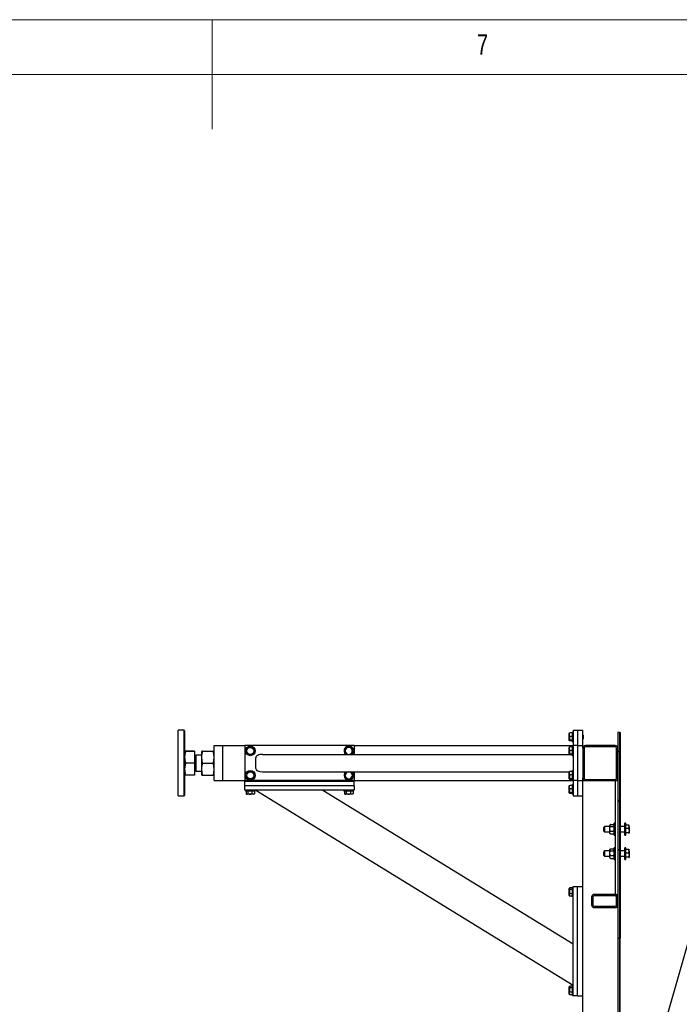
# Model space of a CAD drawing. Header units: millimetres. Extents: x 5 to 589, y 5 to 415.
# Tile 71 of 126: x 279 to 340, y 325 to 415. Entities that reach past the tile are written whole.
import ezdxf

# ---------------------------------------------------------------- set-up
doc = ezdxf.new("R2010")
doc.units = ezdxf.units.MM
doc.layers.add('NOTES', color=6, linetype='Continuous')
doc.layers.add('TRAIT-FINS', color=9, linetype='Continuous')
doc.layers.add('TRAIT-FORT', color=4, linetype='Continuous', lineweight=25)
doc.styles.add('SLDTEXTSTYLE0', font='TXT', dxfattribs={"width": 0.75})
doc.dimstyles.new('SLDDIMSTYLE4', dxfattribs={"dimtxt": 0.18, "dimasz": 2, "dimexe": 0, "dimexo": 0.0625, "dimgap": 0, "dimtad": 0, "dimtih": 1, "dimtoh": 1, "dimdec": 0, "dimrnd": 1e-09, "dimzin": 0, "dimdsep": 46, "dimtxsty": 'Standard', "dimblk1": 'NONE', "dimblk2": 'NONE', "dimsah": 1, "dimcen": 0.09, "dimadec": 0, "dimazin": 0, "dimtfac": 2, "dimtdec": 0, "dimtofl": 0, "dimtmove": 0, "dimatfit": 3, "dimldrblk": 'NONE', "dimfxl": 1, "dimfrac": 2, "dimtolj": 1, "dimtzin": 0, "dimarcsym": 0})

# ---------------------------------------------------------------- blocks, each defined once
blk = doc.blocks.new('SW_HATCH_0')
at = {"layer": 'TRAIT-FINS', "color": 0}
for p, q in [((0.22, 103.493), (0.16, 103.433)), ((0, 103.273), (-0.12, 103.153)), ((0.16, 103.433), (0, 103.273)), ((-2.442, 100.831), (-2.562, 100.711)), ((0.22, 99.003), (0.16, 98.943)), ((0.16, 98.943), (0, 98.783)), ((0.22, 94.513), (0.16, 94.453)), ((0.16, 94.453), (0, 94.293))]:
    blk.add_line(p, q, dxfattribs=at)
blk = doc.blocks.new('_None')

msp = doc.modelspace()

# ---------------------------------------------------------------- linework, layer by layer
at = {"color": 7, "linetype": 'Continuous', "lineweight": 18}
for p, q in [((589, 415), (5, 415)), ((297, 415), (297, 405)), ((584, 410), (10, 410))]:
    msp.add_line(p, q, dxfattribs=at)
at = {"layer": 'TRAIT-FORT', "color": 4, "linetype": 'Continuous', "lineweight": 25}
for p, q in [((294.435, 350.055), (293.875, 350.055)), ((293.875, 348.307), (293.875, 350.055)), ((294.475, 350.015), (294.435, 350.055)), ((294.435, 344.055), (294.435, 350.055)), ((329.975, 350.055), (330.375, 350.055)), ((329.975, 350.055), (329.975, 348.655)), ((330.375, 350.055), (330.375, 348.655)), ((330.375, 350.055), (330.855, 350.055)), ((330.855, 348.655), (330.855, 350.055)), ((294.475, 350.015), (294.475, 344.095)), ((329.626, 349.798), (329.615, 349.778)), ((329.615, 349.132), (329.615, 349.778)), ((329.895, 349.817), (329.655, 349.817)), ((329.895, 349.503), (329.655, 349.503)), ((329.975, 349.895), (329.895, 349.895)), ((329.895, 349.861), (329.895, 349.895)), ((329.895, 349.015), (329.895, 349.861)), ((330.867, 349.655), (330.855, 349.655)), ((330.855, 349.255), (330.867, 349.255)), ((330.895, 349.627), (330.867, 349.655)), ((330.867, 349.255), (330.867, 349.655)), ((330.867, 349.255), (330.895, 349.283)), ((330.895, 349.627), (330.895, 349.283)), ((334.215, 349.855), (334.055, 349.855)), ((334.055, 349.855), (334.055, 331.055)), ((334.215, 349.855), (334.215, 331.055)), ((334.275, 349.855), (334.215, 349.855)), ((334.275, 349.855), (334.275, 331.055)), ((293.875, 344.055), (293.875, 348.307)), ((297.175, 348.655), (297.975, 348.655)), ((297.175, 348.335), (297.175, 348.655)), ((297.175, 345.775), (297.175, 348.335)), ((297.975, 348.655), (299.975, 348.655)), ((297.975, 348.335), (297.975, 348.655)), ((297.975, 345.775), (297.975, 348.335)), ((299.975, 348.655), (299.975, 345.455)), ((309.975, 348.655), (299.975, 348.655)), ((309.975, 348.655), (309.975, 347.855)), ((309.975, 348.655), (329.975, 348.655)), ((329.615, 349.132), (329.626, 349.112)), ((329.626, 348.518), (329.615, 348.498)), ((329.615, 347.852), (329.615, 348.498)), ((329.895, 349.142), (329.655, 349.142)), ((329.895, 349.093), (329.655, 349.093)), ((329.895, 348.537), (329.655, 348.537)), ((329.895, 349.015), (329.975, 349.015)), ((329.975, 348.615), (329.895, 348.615)), ((329.895, 348.581), (329.895, 348.615)), ((329.895, 347.735), (329.895, 348.581)), ((329.975, 348.655), (329.975, 345.455)), ((330.375, 348.655), (329.975, 348.655)), ((330.375, 348.655), (330.375, 345.455)), ((330.375, 348.655), (330.855, 348.655)), ((330.855, 348.415), (330.855, 348.655)), ((330.855, 348.415), (330.855, 345.695)), ((330.975, 348.415), (330.975, 345.695)), ((333.815, 348.655), (331.095, 348.655)), ((333.815, 348.535), (331.095, 348.535)), ((333.935, 345.695), (333.935, 348.415)), ((334.055, 345.695), (334.055, 348.415)), ((295.367, 348.163), (294.573, 348.163)), ((294.573, 348.147), (295.367, 348.147)), ((295.367, 348.163), (295.367, 348.147)), ((295.367, 348.147), (295.367, 347.04)), ((295.375, 348.077), (295.367, 348.077)), ((295.375, 348.077), (295.375, 346.533)), ((295.501, 347.688), (295.415, 347.775)), ((295.415, 347.775), (295.415, 346.335)), ((296.015, 347.775), (295.501, 347.775)), ((295.501, 347.775), (295.501, 346.687)), ((296.052, 348.156), (296.015, 348.064)), ((296.015, 348.064), (296.015, 346.046)), ((296.12, 348.163), (297.069, 348.163)), ((296.12, 348.147), (297.069, 348.147)), ((297.175, 348.064), (297.138, 348.156)), ((300.975, 346.575), (300.975, 347.535)), ((301.586, 347.855), (329.615, 347.855)), ((329.615, 347.852), (329.626, 347.832)), ((329.895, 348.223), (329.655, 348.223)), ((329.895, 347.862), (329.655, 347.862)), ((329.895, 347.813), (329.655, 347.813)), ((329.895, 347.735), (329.975, 347.735)), ((295.367, 347.04), (294.573, 347.04)), ((295.367, 347.04), (295.367, 345.947)), ((295.375, 346.533), (295.375, 346.033)), ((295.501, 346.687), (295.501, 346.335)), ((296.12, 347.04), (297.069, 347.04)), ((295.367, 345.947), (294.573, 345.947)), ((295.367, 346.033), (295.375, 346.033)), ((295.415, 346.335), (295.501, 346.422)), ((295.501, 346.335), (296.015, 346.335)), ((296.015, 346.046), (296.052, 345.954)), ((296.12, 345.947), (297.069, 345.947)), ((297.138, 345.954), (297.175, 346.046)), ((297.175, 345.455), (297.175, 345.775)), ((297.975, 345.455), (297.975, 345.775)), ((301.586, 346.255), (329.615, 346.255)), ((309.238, 346.248), (309.293, 346.255)), ((309.975, 346.255), (309.975, 345.455)), ((329.626, 346.278), (329.615, 346.258)), ((329.615, 345.612), (329.615, 346.258)), ((329.615, 345.612), (329.626, 345.592)), ((329.895, 346.297), (329.655, 346.297)), ((329.895, 345.983), (329.655, 345.983)), ((329.895, 345.622), (329.655, 345.622)), ((329.895, 345.573), (329.655, 345.573)), ((329.975, 346.375), (329.895, 346.375)), ((329.895, 346.341), (329.895, 346.375)), ((329.895, 345.495), (329.895, 346.341)), ((330.855, 345.455), (330.855, 345.695)), ((331.095, 345.575), (333.815, 345.575)), ((297.175, 345.455), (297.975, 345.455)), ((297.975, 345.455), (299.975, 345.455)), ((309.975, 345.455), (299.975, 345.455)), ((299.975, 345.375), (299.975, 345.455)), ((309.975, 345.375), (299.975, 345.375)), ((299.975, 344.975), (299.975, 345.375)), ((299.975, 344.575), (299.975, 344.975)), ((309.975, 344.975), (299.975, 344.975)), ((309.975, 345.455), (329.975, 345.455)), ((309.975, 345.455), (309.975, 345.375)), ((309.975, 344.975), (309.975, 345.375)), ((309.975, 344.975), (309.975, 344.575)), ((329.626, 344.998), (329.615, 344.978)), ((329.615, 344.332), (329.615, 344.978)), ((329.895, 345.017), (329.655, 345.017)), ((329.895, 344.703), (329.655, 344.703)), ((329.895, 345.495), (329.975, 345.495)), ((329.975, 345.095), (329.895, 345.095)), ((329.895, 345.061), (329.895, 345.095)), ((329.895, 344.215), (329.895, 345.061)), ((330.375, 345.455), (329.975, 345.455)), ((329.975, 345.455), (329.975, 344.055)), ((330.375, 345.455), (330.375, 344.055)), ((330.375, 345.455), (330.855, 345.455)), ((330.855, 318.655), (330.855, 345.455)), ((330.855, 345.455), (331.095, 345.455)), ((331.095, 345.455), (333.815, 345.455)), ((333.815, 345.455), (333.815, 335.055)), ((333.815, 345.455), (334.055, 345.455)), ((293.875, 344.055), (294.435, 344.055)), ((294.435, 344.055), (294.475, 344.095)), ((309.975, 344.575), (299.975, 344.575)), ((300.035, 344.575), (300.035, 344.495)), ((300.645, 344.495), (300.035, 344.495)), ((300.085, 344.495), (300.085, 344.255)), ((300.105, 344.242), (300.152, 344.215)), ((300.435, 344.215), (300.152, 344.215)), ((300.238, 344.495), (300.238, 344.255)), ((300.798, 344.215), (300.435, 344.215)), ((300.628, 344.495), (300.628, 344.255)), ((300.915, 344.495), (300.645, 344.495)), ((300.798, 344.215), (300.845, 344.242)), ((300.864, 344.255), (300.844, 344.243)), ((300.864, 344.495), (300.864, 344.255)), ((300.915, 344.495), (300.915, 344.575)), ((300.975, 344.575), (329.975, 326.775)), ((307.092, 344.575), (329.975, 330.53)), ((309.035, 344.575), (309.035, 344.495)), ((309.645, 344.495), (309.035, 344.495)), ((309.085, 344.495), (309.085, 344.255)), ((309.105, 344.242), (309.152, 344.215)), ((309.435, 344.215), (309.152, 344.215)), ((309.238, 344.495), (309.238, 344.255)), ((309.798, 344.215), (309.435, 344.215)), ((309.628, 344.495), (309.628, 344.255)), ((309.915, 344.495), (309.645, 344.495)), ((309.798, 344.215), (309.845, 344.242)), ((309.864, 344.255), (309.844, 344.243)), ((309.864, 344.495), (309.864, 344.255)), ((309.915, 344.495), (309.915, 344.575)), ((329.615, 344.332), (329.626, 344.312)), ((329.895, 344.342), (329.655, 344.342)), ((329.895, 344.293), (329.655, 344.293)), ((329.895, 344.215), (329.975, 344.215)), ((329.975, 344.055), (330.375, 344.055)), ((330.375, 344.055), (330.855, 344.055)), ((332.845, 341.255), (332.775, 341.185)), ((332.775, 340.845), (332.775, 341.185)), ((333.315, 341.255), (332.845, 341.255)), ((332.845, 341.255), (332.845, 340.775)), ((333.348, 341.428), (333.315, 341.395)), ((333.315, 341.365), (333.315, 341.395)), ((333.315, 341.063), (333.315, 341.365)), ((333.315, 340.712), (333.315, 341.063)), ((333.373, 341.45), (333.656, 341.45)), ((333.373, 341.28), (333.656, 341.28)), ((333.715, 341.395), (333.681, 341.429)), ((333.815, 341.555), (333.715, 341.555)), ((333.715, 340.475), (333.715, 341.555)), ((334.675, 341.255), (334.275, 341.255)), ((334.775, 341.555), (334.675, 341.555)), ((334.675, 340.475), (334.675, 341.555)), ((334.775, 340.475), (334.775, 341.555)), ((335.043, 341.398), (334.775, 341.398)), ((335.043, 341.067), (334.775, 341.067)), ((335.075, 341.375), (335.073, 341.378)), ((335.075, 341.233), (335.075, 341.375)), ((335.075, 341.233), (335.075, 340.875)), ((332.775, 340.845), (332.845, 340.775)), ((332.845, 340.775), (333.315, 340.775)), ((333.315, 340.635), (333.315, 340.712)), ((333.315, 340.635), (333.348, 340.602)), ((333.373, 340.58), (333.349, 340.603)), ((333.373, 340.845), (333.656, 340.845)), ((333.373, 340.58), (333.656, 340.58)), ((333.68, 340.603), (333.656, 340.58)), ((333.681, 340.601), (333.715, 340.635)), ((333.715, 340.475), (333.815, 340.475)), ((334.275, 340.775), (334.675, 340.775)), ((334.675, 340.475), (334.775, 340.475)), ((335.043, 340.684), (334.775, 340.684)), ((335.075, 340.658), (335.073, 340.652)), ((335.073, 340.652), (335.075, 340.655)), ((335.075, 340.875), (335.075, 340.658)), ((333.815, 339.33), (333.715, 339.33)), ((333.715, 338.25), (333.715, 339.33)), ((334.775, 339.33), (334.675, 339.33)), ((334.675, 338.25), (334.675, 339.33)), ((334.775, 338.25), (334.775, 339.33)), ((332.845, 339.03), (332.775, 338.96)), ((332.775, 338.62), (332.775, 338.96)), ((332.775, 338.62), (332.845, 338.55)), ((333.315, 339.03), (332.845, 339.03)), ((332.845, 339.03), (332.845, 338.55)), ((332.845, 338.55), (333.315, 338.55)), ((333.348, 339.203), (333.315, 339.17)), ((333.315, 339.14), (333.315, 339.17)), ((333.315, 338.837), (333.315, 339.14)), ((333.315, 338.487), (333.315, 338.837)), ((333.315, 338.41), (333.315, 338.487)), ((333.315, 338.41), (333.348, 338.377)), ((333.373, 338.354), (333.349, 338.377)), ((333.373, 339.225), (333.656, 339.225)), ((333.373, 339.055), (333.656, 339.055)), ((333.373, 338.62), (333.656, 338.62)), ((333.373, 338.354), (333.656, 338.354)), ((333.68, 338.377), (333.656, 338.354)), ((333.715, 339.17), (333.681, 339.203)), ((333.681, 338.376), (333.715, 338.41)), ((334.675, 339.03), (334.275, 339.03)), ((334.275, 338.55), (334.675, 338.55)), ((335.043, 339.173), (334.775, 339.173)), ((335.043, 338.842), (334.775, 338.842)), ((335.043, 338.459), (334.775, 338.459)), ((335.075, 339.15), (335.073, 339.153)), ((335.075, 338.433), (335.073, 338.427)), ((335.073, 338.427), (335.075, 338.43)), ((335.075, 339.007), (335.075, 339.15)), ((335.075, 339.007), (335.075, 338.65)), ((335.075, 338.65), (335.075, 338.433)), ((333.715, 338.25), (333.815, 338.25)), ((334.675, 338.25), (334.775, 338.25)), ((329.642, 335.645), (329.615, 335.598)), ((329.895, 335.665), (329.655, 335.665)), ((329.975, 335.715), (329.895, 335.715)), ((329.895, 335.105), (329.895, 335.715)), ((329.975, 325.775), (329.975, 335.775)), ((329.975, 335.775), (330.375, 335.775)), ((330.375, 325.775), (330.375, 335.775)), ((330.375, 335.775), (330.855, 335.775)), ((329.615, 335.315), (329.615, 335.598)), ((329.615, 334.952), (329.615, 335.315)), ((329.615, 334.952), (329.642, 334.905)), ((329.655, 334.885), (329.643, 334.906)), ((329.895, 335.512), (329.655, 335.512)), ((329.895, 335.122), (329.655, 335.122)), ((329.895, 334.885), (329.655, 334.885)), ((329.895, 334.835), (329.895, 335.105)), ((329.895, 334.835), (329.975, 334.835)), ((331.655, 334.815), (331.655, 334.095)), ((331.775, 334.815), (331.775, 334.095)), ((333.815, 335.055), (331.895, 335.055)), ((333.815, 334.935), (331.895, 334.935)), ((333.815, 335.055), (334.055, 335.055)), ((333.935, 334.095), (333.935, 334.815)), ((334.055, 334.095), (334.055, 334.815)), ((331.895, 333.975), (333.815, 333.975)), ((331.895, 333.855), (333.815, 333.855)), ((334.055, 331.055), (334.215, 331.055)), ((334.055, 331.055), (334.055, 324.255)), ((334.215, 331.055), (334.275, 331.055)), ((334.215, 331.055), (334.215, 324.255)), ((334.275, 324.255), (334.275, 331.055)), ((329.895, 326.665), (329.655, 326.665)), ((329.975, 326.715), (329.895, 326.715)), ((329.895, 326.105), (329.895, 326.715)), ((329.642, 326.645), (329.615, 326.598)), ((329.615, 326.315), (329.615, 326.598)), ((329.615, 325.952), (329.615, 326.315)), ((329.615, 325.952), (329.642, 325.905)), ((329.655, 325.885), (329.643, 325.906)), ((329.895, 326.512), (329.655, 326.512)), ((329.895, 326.122), (329.655, 326.122)), ((329.895, 325.885), (329.655, 325.885)), ((329.895, 325.835), (329.895, 326.105)), ((329.895, 325.835), (329.975, 325.835)), ((330.375, 325.775), (329.975, 325.775)), ((330.375, 325.775), (330.855, 325.775))]:
    msp.add_line(p, q, dxfattribs=at)
for centre, radius in [((300.475, 348.175), 0.44), ((300.475, 348.175), 0.323), ((300.475, 345.935), 0.44), ((300.475, 345.935), 0.323)]:
    msp.add_circle(centre, radius, dxfattribs=at)
for centre, radius, start, end in [((309.475, 348.175), 0.44, 67.27648, 226.65824), ((309.475, 348.175), 0.323, 97.09378, 262.18491), ((309.475, 348.175), 0.323, 277.81509, 97.09378), ((309.475, 348.175), 0.44, 313.34176, 67.27648), ((331.095, 348.415), 0.24, 90, 180), ((331.095, 348.415), 0.12, 90, 180), ((333.815, 348.415), 0.24, 0, 90), ((333.815, 348.415), 0.12, 0, 90), ((295.415, 347.815), 0.04, 180, 270), ((295.415, 346.295), 0.04, 90, 180), ((309.475, 345.935), 0.44, 133.34176, 46.65824), ((309.475, 345.935), 0.323, 97.09378, 82.18491), ((331.095, 345.695), 0.24, 180, 270), ((331.095, 345.695), 0.12, 180, 270), ((333.815, 345.695), 0.24, 270, 0), ((333.815, 345.695), 0.12, 270, 0), ((331.895, 334.815), 0.24, 90, 180), ((331.895, 334.815), 0.12, 90, 180), ((333.815, 334.815), 0.24, 0, 90), ((333.815, 334.815), 0.12, 0, 90), ((331.895, 334.095), 0.24, 180, 270), ((331.895, 334.095), 0.12, 180, 270), ((333.815, 334.095), 0.24, 270, 0), ((333.815, 334.095), 0.12, 270, 0)]:
    msp.add_arc(centre, radius, start, end, dxfattribs=at)
for centre, start_param, end_param in [((301.586, 347.535), 1.570796, 3.141593), ((301.586, 346.575), 3.141593, 4.712389)]:
    msp.add_ellipse(centre, major_axis=(0.612, 0), ratio=0.523113, start_param=start_param, end_param=end_param, dxfattribs=at)
for points, knots in [([(329.655, 349.503), (329.646, 349.531), (329.628, 349.586), (329.622, 349.667), (329.631, 349.745), (329.647, 349.793), (329.655, 349.817)], [0, 0, 0, 0, 0.2646049, 0.5349477, 0.7653431, 1, 1, 1, 1]), ([(329.655, 349.503), (329.646, 349.472), (329.628, 349.409), (329.622, 349.315), (329.631, 349.225), (329.647, 349.17), (329.655, 349.142)], [0, 0, 0, 0, 0.264605, 0.534948, 0.765343, 1, 1, 1, 1]), ([(329.627, 349.798), (329.627, 349.798), (329.627, 349.803), (329.639, 349.809), (329.651, 349.815), (329.655, 349.817)], [0, 0, 0, 0, 0.082237, 0.737977, 1, 1, 1, 1]), ([(300.085, 348.126), (300.098, 348.158), (300.125, 348.221), (300.165, 348.315), (300.203, 348.405), (300.226, 348.46), (300.238, 348.488)], [0, 0, 0, 0, 0.264605, 0.534948, 0.765343, 1, 1, 1, 1]), ([(300.238, 348.488), (300.287, 348.494), (300.369, 348.504), (300.488, 348.519), (300.568, 348.529), (300.614, 348.535), (300.628, 348.537)], [0, 0, 0, 0, 0.385549, 0.637642, 0.896546, 1, 1, 1, 1]), ([(300.864, 348.223), (300.844, 348.251), (300.802, 348.306), (300.741, 348.387), (300.682, 348.465), (300.646, 348.513), (300.628, 348.537)], [0, 0, 0, 0, 0.264605, 0.534948, 0.765343, 1, 1, 1, 1]), ([(309.085, 348.126), (309.098, 348.158), (309.125, 348.221), (309.165, 348.315), (309.203, 348.405), (309.226, 348.46), (309.238, 348.488)], [0, 0, 0, 0, 0.264605, 0.534948, 0.765343, 1, 1, 1, 1]), ([(309.238, 348.488), (309.287, 348.494), (309.369, 348.504), (309.488, 348.519), (309.568, 348.529), (309.614, 348.535), (309.628, 348.537)], [0, 0, 0, 0, 0.385549, 0.637642, 0.896546, 1, 1, 1, 1]), ([(309.864, 348.223), (309.844, 348.251), (309.802, 348.306), (309.741, 348.387), (309.682, 348.465), (309.646, 348.513), (309.628, 348.537)], [0, 0, 0, 0, 0.264605, 0.534948, 0.765343, 1, 1, 1, 1]), ([(329.655, 349.093), (329.643, 349.099), (329.623, 349.11), (329.625, 349.124), (329.638, 349.134), (329.651, 349.14), (329.655, 349.142)], [0, 0, 0, 0, 0.385549, 0.637642, 0.896546, 1, 1, 1, 1]), ([(329.655, 348.223), (329.646, 348.251), (329.628, 348.306), (329.622, 348.387), (329.631, 348.465), (329.647, 348.513), (329.655, 348.537)], [0, 0, 0, 0, 0.264605, 0.534948, 0.765343, 1, 1, 1, 1]), ([(329.627, 348.518), (329.627, 348.518), (329.627, 348.523), (329.639, 348.529), (329.651, 348.535), (329.655, 348.537)], [0, 0, 0, 0, 0.082237, 0.737977, 1, 1, 1, 1]), ([(294.573, 348.163), (294.546, 348.161), (294.506, 348.159), (294.479, 348.157), (294.476, 348.156), (294.475, 348.155)], [0, 0, 0, 0, 0.495251, 0.746818, 1, 1, 1, 1]), ([(294.475, 348.155), (294.48, 348.154), (294.49, 348.151), (294.545, 348.148), (294.573, 348.147)], [0, 0, 0, 0, 0.494511, 1, 1, 1, 1]), ([(294.573, 348.147), (294.546, 348.057), (294.506, 347.922), (294.479, 347.735), (294.476, 347.641), (294.475, 347.593)], [0, 0, 0, 0, 0.495251, 0.746818, 1, 1, 1, 1]), ([(294.475, 347.593), (294.48, 347.501), (294.49, 347.313), (294.545, 347.131), (294.573, 347.04)], [0, 0, 0, 0, 0.494511, 1, 1, 1, 1]), ([(296.12, 348.147), (296.104, 348.148), (296.075, 348.15), (296.053, 348.153), (296.049, 348.156), (296.061, 348.158), (296.083, 348.16), (296.107, 348.162), (296.12, 348.163)], [0, 0, 0, 0, 0.202068, 0.3827, 0.555315, 0.692992, 0.838894, 1, 1, 1, 1]), ([(296.12, 347.04), (296.104, 347.114), (296.075, 347.254), (296.053, 347.459), (296.049, 347.642), (296.061, 347.812), (296.083, 347.976), (296.107, 348.088), (296.12, 348.147)], [0, 0, 0, 0, 0.202068, 0.3827, 0.555315, 0.692992, 0.838894, 1, 1, 1, 1]), ([(297.069, 348.163), (297.085, 348.162), (297.115, 348.16), (297.137, 348.157), (297.14, 348.154), (297.128, 348.152), (297.106, 348.15), (297.082, 348.148), (297.069, 348.147)], [0, 0, 0, 0, 0.202068, 0.3827, 0.555315, 0.692992, 0.838894, 1, 1, 1, 1]), ([(297.069, 348.147), (297.085, 348.073), (297.115, 347.933), (297.137, 347.727), (297.14, 347.545), (297.128, 347.375), (297.106, 347.211), (297.082, 347.098), (297.069, 347.04)], [0, 0, 0, 0, 0.202068, 0.3827, 0.555315, 0.692992, 0.838894, 1, 1, 1, 1]), ([(300.085, 348.126), (300.106, 348.099), (300.147, 348.044), (300.209, 347.963), (300.268, 347.885), (300.304, 347.837), (300.322, 347.813)], [0, 0, 0, 0, 0.264605, 0.534948, 0.765343, 1, 1, 1, 1]), ([(300.322, 347.813), (300.371, 347.819), (300.453, 347.83), (300.572, 347.844), (300.652, 347.854), (300.698, 347.86), (300.711, 347.862)], [0, 0, 0, 0, 0.385549, 0.637642, 0.896546, 1, 1, 1, 1]), ([(300.864, 348.223), (300.851, 348.192), (300.824, 348.129), (300.784, 348.035), (300.747, 347.945), (300.723, 347.89), (300.711, 347.862)], [0, 0, 0, 0, 0.2646049, 0.5349477, 0.7653431, 1, 1, 1, 1]), ([(309.085, 348.126), (309.106, 348.099), (309.147, 348.044), (309.209, 347.963), (309.257, 347.899), (309.283, 347.865), (309.29, 347.855)], [0, 0, 0, 0, 0.305751, 0.618131, 0.884353, 1, 1, 1, 1]), ([(309.656, 347.855), (309.662, 347.856), (309.68, 347.858), (309.698, 347.86), (309.711, 347.862)], [0, 0, 0, 0, 0.277734, 1, 1, 1, 1]), ([(309.864, 348.223), (309.851, 348.192), (309.824, 348.129), (309.784, 348.035), (309.747, 347.945), (309.723, 347.89), (309.711, 347.862)], [0, 0, 0, 0, 0.2646049, 0.5349477, 0.7653431, 1, 1, 1, 1]), ([(329.655, 347.813), (329.643, 347.819), (329.623, 347.83), (329.625, 347.844), (329.638, 347.854), (329.651, 347.86), (329.655, 347.862)], [0, 0, 0, 0, 0.385549, 0.637642, 0.896546, 1, 1, 1, 1]), ([(329.655, 348.223), (329.646, 348.192), (329.628, 348.129), (329.622, 348.035), (329.631, 347.945), (329.647, 347.89), (329.655, 347.862)], [0, 0, 0, 0, 0.264605, 0.534948, 0.765343, 1, 1, 1, 1]), ([(294.573, 347.04), (294.546, 346.951), (294.506, 346.817), (294.479, 346.634), (294.476, 346.54), (294.475, 346.493)], [0, 0, 0, 0, 0.495251, 0.746818, 1, 1, 1, 1]), ([(294.475, 346.493), (294.48, 346.402), (294.49, 346.217), (294.545, 346.038), (294.573, 345.947)], [0, 0, 0, 0, 0.494511, 1, 1, 1, 1]), ([(296.12, 345.947), (296.104, 346.02), (296.075, 346.158), (296.053, 346.361), (296.049, 346.542), (296.061, 346.709), (296.083, 346.871), (296.107, 346.982), (296.12, 347.04)], [0, 0, 0, 0, 0.202068, 0.3827, 0.555315, 0.692992, 0.838894, 1, 1, 1, 1]), ([(297.069, 347.04), (297.085, 346.967), (297.115, 346.829), (297.137, 346.626), (297.14, 346.445), (297.128, 346.278), (297.106, 346.116), (297.082, 346.005), (297.069, 345.947)], [0, 0, 0, 0, 0.202068, 0.3827, 0.555315, 0.692992, 0.838894, 1, 1, 1, 1]), ([(294.573, 345.947), (294.546, 345.949), (294.506, 345.95), (294.479, 345.953), (294.476, 345.954), (294.475, 345.955)], [0, 0, 0, 0, 0.495251, 0.746818, 1, 1, 1, 1]), ([(296.053, 345.955), (296.053, 345.955), (296.051, 345.954), (296.062, 345.952), (296.083, 345.95), (296.107, 345.948), (296.12, 345.947)], [0, 0, 0, 0, 0.091747, 0.372947, 0.670947, 1, 1, 1, 1]), ([(297.069, 345.947), (297.085, 345.948), (297.114, 345.95), (297.136, 345.953), (297.136, 345.954), (297.136, 345.955)], [0, 0, 0, 0, 0.412744, 0.781701, 1, 1, 1, 1]), ([(300.085, 345.886), (300.098, 345.918), (300.125, 345.981), (300.165, 346.075), (300.203, 346.165), (300.226, 346.22), (300.238, 346.248)], [0, 0, 0, 0, 0.264605, 0.534948, 0.765343, 1, 1, 1, 1]), ([(300.085, 345.886), (300.106, 345.859), (300.147, 345.804), (300.209, 345.723), (300.268, 345.645), (300.304, 345.597), (300.322, 345.573)], [0, 0, 0, 0, 0.264605, 0.534948, 0.765343, 1, 1, 1, 1]), ([(300.238, 346.248), (300.287, 346.254), (300.369, 346.264), (300.488, 346.279), (300.568, 346.289), (300.614, 346.295), (300.628, 346.297)], [0, 0, 0, 0, 0.385549, 0.637642, 0.896546, 1, 1, 1, 1]), ([(300.322, 345.573), (300.371, 345.579), (300.453, 345.59), (300.572, 345.604), (300.652, 345.614), (300.698, 345.62), (300.711, 345.622)], [0, 0, 0, 0, 0.385549, 0.637642, 0.896546, 1, 1, 1, 1]), ([(300.864, 345.983), (300.844, 346.011), (300.802, 346.066), (300.741, 346.147), (300.682, 346.225), (300.646, 346.273), (300.628, 346.297)], [0, 0, 0, 0, 0.264605, 0.534948, 0.765343, 1, 1, 1, 1]), ([(300.864, 345.983), (300.851, 345.952), (300.824, 345.889), (300.784, 345.795), (300.747, 345.705), (300.723, 345.65), (300.711, 345.622)], [0, 0, 0, 0, 0.2646049, 0.5349477, 0.7653431, 1, 1, 1, 1]), ([(309.085, 345.886), (309.098, 345.918), (309.125, 345.981), (309.165, 346.075), (309.203, 346.165), (309.226, 346.22), (309.238, 346.248)], [0, 0, 0, 0, 0.264605, 0.534948, 0.765343, 1, 1, 1, 1]), ([(309.085, 345.886), (309.106, 345.859), (309.147, 345.804), (309.209, 345.723), (309.268, 345.645), (309.304, 345.597), (309.322, 345.573)], [0, 0, 0, 0, 0.264605, 0.534948, 0.765343, 1, 1, 1, 1]), ([(309.322, 345.573), (309.371, 345.579), (309.453, 345.59), (309.572, 345.604), (309.652, 345.614), (309.698, 345.62), (309.711, 345.622)], [0, 0, 0, 0, 0.385549, 0.637642, 0.896546, 1, 1, 1, 1]), ([(309.864, 345.983), (309.844, 346.011), (309.802, 346.066), (309.741, 346.147), (309.692, 346.211), (309.667, 346.245), (309.659, 346.255)], [0, 0, 0, 0, 0.305751, 0.618131, 0.884353, 1, 1, 1, 1]), ([(309.864, 345.983), (309.851, 345.952), (309.824, 345.889), (309.784, 345.795), (309.747, 345.705), (309.723, 345.65), (309.711, 345.622)], [0, 0, 0, 0, 0.2646049, 0.5349477, 0.7653431, 1, 1, 1, 1]), ([(329.655, 345.573), (329.643, 345.579), (329.623, 345.59), (329.625, 345.604), (329.638, 345.614), (329.651, 345.62), (329.655, 345.622)], [0, 0, 0, 0, 0.385549, 0.637642, 0.896546, 1, 1, 1, 1]), ([(329.655, 345.983), (329.646, 346.011), (329.628, 346.066), (329.622, 346.147), (329.631, 346.225), (329.647, 346.273), (329.655, 346.297)], [0, 0, 0, 0, 0.264605, 0.534948, 0.765343, 1, 1, 1, 1]), ([(329.655, 345.983), (329.646, 345.952), (329.628, 345.889), (329.622, 345.795), (329.631, 345.705), (329.647, 345.65), (329.655, 345.622)], [0, 0, 0, 0, 0.264605, 0.534948, 0.765343, 1, 1, 1, 1]), ([(329.627, 346.278), (329.627, 346.278), (329.627, 346.283), (329.639, 346.289), (329.651, 346.295), (329.655, 346.297)], [0, 0, 0, 0, 0.082237, 0.737977, 1, 1, 1, 1]), ([(329.655, 344.703), (329.646, 344.731), (329.628, 344.786), (329.622, 344.867), (329.631, 344.945), (329.647, 344.993), (329.655, 345.017)], [0, 0, 0, 0, 0.2646049, 0.5349477, 0.7653431, 1, 1, 1, 1]), ([(329.655, 344.703), (329.646, 344.672), (329.628, 344.609), (329.622, 344.515), (329.631, 344.425), (329.647, 344.37), (329.655, 344.342)], [0, 0, 0, 0, 0.264605, 0.534948, 0.765343, 1, 1, 1, 1]), ([(329.627, 344.998), (329.627, 344.998), (329.627, 345.003), (329.639, 345.009), (329.651, 345.015), (329.655, 345.017)], [0, 0, 0, 0, 0.082237, 0.737977, 1, 1, 1, 1]), ([(300.085, 344.255), (300.098, 344.246), (300.125, 344.229), (300.165, 344.222), (300.203, 344.232), (300.226, 344.247), (300.238, 344.255)], [0, 0, 0, 0, 0.264605, 0.534948, 0.765343, 1, 1, 1, 1]), ([(300.238, 344.255), (300.287, 344.243), (300.369, 344.223), (300.488, 344.225), (300.568, 344.239), (300.614, 344.251), (300.628, 344.255)], [0, 0, 0, 0, 0.385549, 0.637642, 0.896546, 1, 1, 1, 1]), ([(300.864, 344.255), (300.844, 344.246), (300.802, 344.229), (300.741, 344.222), (300.682, 344.232), (300.646, 344.247), (300.628, 344.255)], [0, 0, 0, 0, 0.264605, 0.534948, 0.765343, 1, 1, 1, 1]), ([(309.085, 344.255), (309.098, 344.246), (309.125, 344.229), (309.165, 344.222), (309.203, 344.232), (309.226, 344.247), (309.238, 344.255)], [0, 0, 0, 0, 0.264605, 0.534948, 0.765343, 1, 1, 1, 1]), ([(309.238, 344.255), (309.287, 344.243), (309.369, 344.223), (309.488, 344.225), (309.568, 344.239), (309.614, 344.251), (309.628, 344.255)], [0, 0, 0, 0, 0.385549, 0.637642, 0.896546, 1, 1, 1, 1]), ([(309.864, 344.255), (309.844, 344.246), (309.802, 344.229), (309.741, 344.222), (309.682, 344.232), (309.646, 344.247), (309.628, 344.255)], [0, 0, 0, 0, 0.264605, 0.534948, 0.765343, 1, 1, 1, 1]), ([(329.655, 344.293), (329.643, 344.299), (329.623, 344.31), (329.625, 344.324), (329.638, 344.334), (329.651, 344.34), (329.655, 344.342)], [0, 0, 0, 0, 0.385549, 0.637642, 0.896546, 1, 1, 1, 1]), ([(333.373, 341.45), (333.36, 341.439), (333.332, 341.415), (333.316, 341.386), (333.315, 341.369), (333.315, 341.365)], [0, 0, 0, 0, 0.432385, 0.879554, 1, 1, 1, 1]), ([(333.315, 341.365), (333.318, 341.35), (333.325, 341.321), (333.357, 341.294), (333.373, 341.28)], [0, 0, 0, 0, 0.504, 1, 1, 1, 1]), ([(333.315, 341.063), (333.316, 341.086), (333.319, 341.134), (333.34, 341.207), (333.362, 341.255), (333.373, 341.28)], [0, 0, 0, 0, 0.30999, 0.629546, 1, 1, 1, 1]), ([(333.373, 340.845), (333.366, 340.861), (333.346, 340.901), (333.324, 340.97), (333.315, 341.028), (333.315, 341.059), (333.315, 341.063)], [0, 0, 0, 0, 0.237039, 0.589019, 0.951631, 1, 1, 1, 1]), ([(333.715, 341.365), (333.711, 341.38), (333.705, 341.41), (333.672, 341.437), (333.656, 341.45)], [0, 0, 0, 0, 0.504, 1, 1, 1, 1]), ([(333.656, 341.28), (333.67, 341.292), (333.698, 341.316), (333.713, 341.345), (333.714, 341.362), (333.715, 341.365)], [0, 0, 0, 0, 0.432385, 0.879554, 1, 1, 1, 1]), ([(333.656, 341.28), (333.668, 341.255), (333.69, 341.208), (333.711, 341.134), (333.713, 341.087), (333.715, 341.063)], [0, 0, 0, 0, 0.370457, 0.681018, 1, 1, 1, 1]), ([(333.715, 341.063), (333.715, 341.059), (333.714, 341.029), (333.706, 340.971), (333.683, 340.902), (333.664, 340.861), (333.656, 340.845)], [0, 0, 0, 0, 0.048369, 0.39933, 0.762965, 1, 1, 1, 1]), ([(335.075, 341.233), (335.075, 341.236), (335.075, 341.253), (335.072, 341.283), (335.063, 341.335), (335.051, 341.373), (335.043, 341.398)], [0, 0, 0, 0, 0.070068, 0.299868, 0.530929, 1, 1, 1, 1]), ([(335.043, 341.398), (335.046, 341.396), (335.054, 341.393), (335.063, 341.388), (335.069, 341.383), (335.074, 341.377), (335.074, 341.374), (335.075, 341.372)], [0, 0, 0, 0, 0.194733, 0.394387, 0.59459, 0.796857, 1, 1, 1, 1]), ([(335.043, 341.067), (335.047, 341.08), (335.056, 341.107), (335.066, 341.148), (335.073, 341.19), (335.074, 341.218), (335.075, 341.233)], [0, 0, 0, 0, 0.247269, 0.495363, 0.746874, 1, 1, 1, 1]), ([(335.043, 341.067), (335.047, 341.052), (335.056, 341.021), (335.066, 340.973), (335.073, 340.925), (335.074, 340.892), (335.075, 340.875)], [0, 0, 0, 0, 0.247269, 0.495363, 0.746874, 1, 1, 1, 1]), ([(333.315, 340.712), (333.318, 340.736), (333.325, 340.782), (333.357, 340.824), (333.373, 340.845)], [0, 0, 0, 0, 0.504, 1, 1, 1, 1]), ([(333.373, 340.58), (333.36, 340.598), (333.332, 340.635), (333.316, 340.681), (333.315, 340.707), (333.315, 340.712)], [0, 0, 0, 0, 0.432385, 0.879554, 1, 1, 1, 1]), ([(333.656, 340.845), (333.67, 340.827), (333.698, 340.79), (333.713, 340.744), (333.714, 340.718), (333.715, 340.712)], [0, 0, 0, 0, 0.432385, 0.879554, 1, 1, 1, 1]), ([(333.715, 340.712), (333.711, 340.689), (333.705, 340.643), (333.672, 340.601), (333.656, 340.58)], [0, 0, 0, 0, 0.504, 1, 1, 1, 1]), ([(335.075, 340.875), (335.075, 340.871), (335.075, 340.851), (335.072, 340.817), (335.063, 340.757), (335.051, 340.713), (335.043, 340.684)], [0, 0, 0, 0, 0.070068, 0.299868, 0.530929, 1, 1, 1, 1]), ([(335.043, 340.684), (335.046, 340.682), (335.054, 340.679), (335.063, 340.674), (335.069, 340.668), (335.074, 340.663), (335.074, 340.66), (335.075, 340.658)], [0, 0, 0, 0, 0.194733, 0.394387, 0.59459, 0.796857, 1, 1, 1, 1]), ([(333.373, 339.225), (333.36, 339.213), (333.332, 339.19), (333.316, 339.16), (333.315, 339.144), (333.315, 339.14)], [0, 0, 0, 0, 0.432385, 0.879554, 1, 1, 1, 1]), ([(333.315, 339.14), (333.318, 339.125), (333.325, 339.095), (333.357, 339.068), (333.373, 339.055)], [0, 0, 0, 0, 0.504, 1, 1, 1, 1]), ([(333.315, 338.837), (333.316, 338.861), (333.319, 338.908), (333.34, 338.982), (333.362, 339.029), (333.373, 339.055)], [0, 0, 0, 0, 0.30999, 0.629546, 1, 1, 1, 1]), ([(333.373, 338.62), (333.366, 338.636), (333.346, 338.676), (333.324, 338.745), (333.315, 338.802), (333.315, 338.834), (333.315, 338.837)], [0, 0, 0, 0, 0.237039, 0.589019, 0.951631, 1, 1, 1, 1]), ([(333.315, 338.487), (333.318, 338.51), (333.325, 338.557), (333.357, 338.599), (333.373, 338.62)], [0, 0, 0, 0, 0.504, 1, 1, 1, 1]), ([(333.373, 338.354), (333.36, 338.373), (333.332, 338.409), (333.316, 338.455), (333.315, 338.481), (333.315, 338.487)], [0, 0, 0, 0, 0.432385, 0.879554, 1, 1, 1, 1]), ([(333.715, 339.14), (333.711, 339.155), (333.705, 339.185), (333.672, 339.212), (333.656, 339.225)], [0, 0, 0, 0, 0.504, 1, 1, 1, 1]), ([(333.656, 339.055), (333.67, 339.067), (333.698, 339.09), (333.713, 339.12), (333.714, 339.136), (333.715, 339.14)], [0, 0, 0, 0, 0.432385, 0.879554, 1, 1, 1, 1]), ([(333.656, 339.055), (333.668, 339.029), (333.69, 338.983), (333.711, 338.909), (333.713, 338.861), (333.715, 338.837)], [0, 0, 0, 0, 0.370457, 0.681018, 1, 1, 1, 1]), ([(333.715, 338.837), (333.715, 338.834), (333.714, 338.803), (333.706, 338.746), (333.683, 338.677), (333.664, 338.636), (333.656, 338.62)], [0, 0, 0, 0, 0.048369, 0.39933, 0.762965, 1, 1, 1, 1]), ([(333.656, 338.62), (333.67, 338.601), (333.698, 338.565), (333.713, 338.519), (333.714, 338.493), (333.715, 338.487)], [0, 0, 0, 0, 0.432385, 0.879554, 1, 1, 1, 1]), ([(333.715, 338.487), (333.711, 338.464), (333.705, 338.417), (333.672, 338.375), (333.656, 338.354)], [0, 0, 0, 0, 0.504, 1, 1, 1, 1]), ([(335.075, 339.007), (335.075, 339.011), (335.075, 339.028), (335.072, 339.058), (335.063, 339.109), (335.051, 339.147), (335.043, 339.173)], [0, 0, 0, 0, 0.070068, 0.299868, 0.530929, 1, 1, 1, 1]), ([(335.043, 339.173), (335.046, 339.171), (335.054, 339.168), (335.063, 339.163), (335.069, 339.158), (335.074, 339.152), (335.074, 339.149), (335.075, 339.147)], [0, 0, 0, 0, 0.194733, 0.394387, 0.59459, 0.796857, 1, 1, 1, 1]), ([(335.043, 338.842), (335.047, 338.855), (335.056, 338.882), (335.066, 338.923), (335.073, 338.965), (335.074, 338.993), (335.075, 339.007)], [0, 0, 0, 0, 0.247269, 0.495363, 0.746874, 1, 1, 1, 1]), ([(335.043, 338.842), (335.047, 338.826), (335.056, 338.795), (335.066, 338.748), (335.073, 338.699), (335.074, 338.667), (335.075, 338.65)], [0, 0, 0, 0, 0.247269, 0.495363, 0.746874, 1, 1, 1, 1]), ([(335.075, 338.65), (335.075, 338.646), (335.075, 338.626), (335.072, 338.592), (335.063, 338.532), (335.051, 338.488), (335.043, 338.459)], [0, 0, 0, 0, 0.070068, 0.299868, 0.530929, 1, 1, 1, 1]), ([(335.043, 338.459), (335.046, 338.457), (335.054, 338.454), (335.063, 338.448), (335.069, 338.443), (335.074, 338.438), (335.074, 338.434), (335.075, 338.433)], [0, 0, 0, 0, 0.194733, 0.394387, 0.59459, 0.796857, 1, 1, 1, 1]), ([(329.655, 335.665), (329.646, 335.651), (329.628, 335.624), (329.622, 335.585), (329.631, 335.547), (329.647, 335.523), (329.655, 335.512)], [0, 0, 0, 0, 0.264605, 0.534948, 0.765343, 1, 1, 1, 1]), ([(329.655, 335.512), (329.643, 335.462), (329.623, 335.38), (329.625, 335.261), (329.638, 335.181), (329.651, 335.135), (329.655, 335.122)], [0, 0, 0, 0, 0.385549, 0.637642, 0.896546, 1, 1, 1, 1]), ([(329.655, 334.885), (329.646, 334.906), (329.628, 334.947), (329.622, 335.009), (329.631, 335.068), (329.647, 335.104), (329.655, 335.122)], [0, 0, 0, 0, 0.264605, 0.534948, 0.765343, 1, 1, 1, 1]), ([(329.655, 326.665), (329.646, 326.651), (329.628, 326.624), (329.622, 326.585), (329.631, 326.547), (329.647, 326.523), (329.655, 326.512)], [0, 0, 0, 0, 0.264605, 0.534948, 0.765343, 1, 1, 1, 1]), ([(329.655, 326.512), (329.643, 326.462), (329.623, 326.38), (329.625, 326.261), (329.638, 326.181), (329.651, 326.135), (329.655, 326.122)], [0, 0, 0, 0, 0.385549, 0.637642, 0.896546, 1, 1, 1, 1]), ([(329.655, 325.885), (329.646, 325.906), (329.628, 325.947), (329.622, 326.009), (329.631, 326.068), (329.647, 326.104), (329.655, 326.122)], [0, 0, 0, 0, 0.264605, 0.534948, 0.765343, 1, 1, 1, 1])]:
    msp.add_open_spline(points, degree=3, knots=knots, dxfattribs=at)

# ---------------------------------------------------------------- block references
at = {"layer": 'TRAIT-FINS', "color": 9}
msp.add_blockref('SW_HATCH_0', (334.055, 244.744), dxfattribs=at)

# ---------------------------------------------------------------- texts
at = {"layer": 'NOTES', "color": 211, "insert": (321.167, 413.668), "char_height": 1.852, "attachment_point": 1, "style": 'SLDTEXTSTYLE0'}
msp.add_mtext('7', dxfattribs=at)

# ---------------------------------------------------------------- leaders
at = {"color": 7, "linetype": 'Continuous', "lineweight": 18, "has_arrowhead": 0}
msp.add_leader([(348.959, 360.567), (333.714, 306.977)], dimstyle='SLDDIMSTYLE4', dxfattribs=at)

doc.saveas('drawing.dxf')
